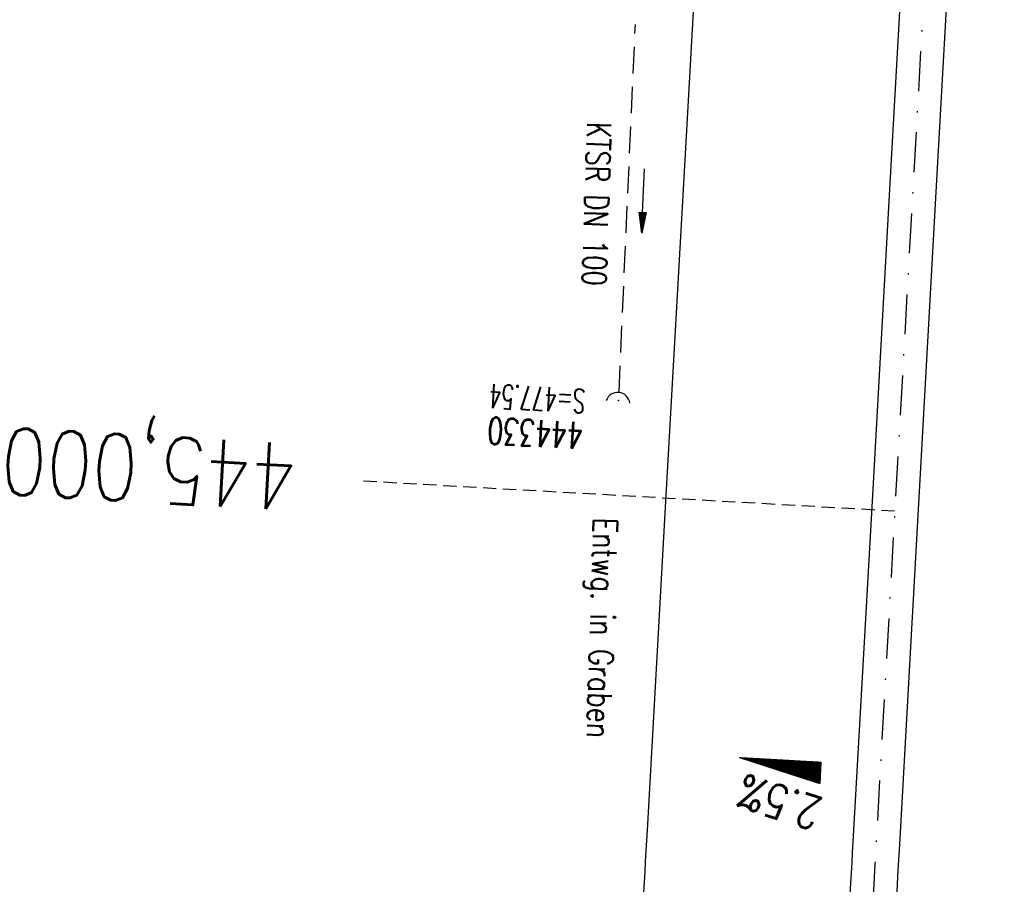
# Model space of a CAD drawing. Extents: x 459406 to 461721, y 413308 to 423218.
# Tile 96 of 256: x 460896 to 460970, y 416524 to 416589. Entities that reach past the tile are written whole.
import ezdxf
from ezdxf.enums import TextEntityAlignment as Align

# ---------------------------------------------------------------- set-up
doc = ezdxf.new("R2010")
doc.units = 0
doc.header["$LTSCALE"] = 2
doc.header["$MEASUREMENT"] = 0
for name, pattern in [('AUSGEZOGEN', [0]), ('GESTRICH-X2', [1.5, 1, -0.5]), ('GESTRICHELT', [0.75, 0.5, -0.25]), ('STRICHPT-X3', [3, 1.5, -0.75, 0, -0.75])]:
    doc.linetypes.add(name, pattern=pattern)
doc.layers.get('0').update_dxf_attribs({"linetype": 'AUSGEZOGEN'})
for name, color, linetype in [('ACHSE', 1, 'STRICHPT-X3'), ('FBR', 8, 'CONTINUOUS'), ('GEF', 7, 'AUSGEZOGEN'), ('HEKTOM', 1, 'GESTRICHELT'), ('KANAL', 7, 'GESTRICH-X2'), ('PFEIL', 7, 'CONTINUOUS'), ('SCHACHTNR', 6, 'CONTINUOUS'), ('SCHRIFT', 7, 'AUSGEZOGEN'), ('SCHSYMBOL', 7, 'AUSGEZOGEN'), ('TEXTO', 4, 'CONTINUOUS')]:
    doc.layers.add(name, color=color, linetype=linetype)
doc.styles.add('ROMANS', font='romans.shx', dxfattribs={"width": 0.8})

# ---------------------------------------------------------------- blocks, each defined once
blk = doc.blocks.new('42')
at = {"color": 0}
blk.add_arc((-0.025, -0.311), 0.91, 12.5363, 167.4637, dxfattribs=at)
blk.add_point((0, 0), dxfattribs=at)
blk = doc.blocks.new('PFEIL2')
at = {"color": 0}
for p, q in [((0.88, 0.002), (-2.401, -0.012)), ((0.881, -0.271), (0.879, 0.276)), ((0.879, 0.276), (2.429, 0.009)), ((0.911, 0.27), (0.879, 0.265)), ((0.965, 0.261), (0.879, 0.246)), ((1.019, 0.252), (0.879, 0.228)), ((1.073, 0.242), (0.879, 0.209)), ((1.127, 0.233), (0.879, 0.191)), ((1.181, 0.224), (0.879, 0.172)), ((1.235, 0.214), (0.879, 0.154)), ((1.289, 0.205), (0.879, 0.135)), ((1.343, 0.196), (0.879, 0.117)), ((1.397, 0.187), (0.879, 0.098)), ((1.451, 0.177), (0.879, 0.08)), ((1.505, 0.168), (0.879, 0.061)), ((1.559, 0.159), (0.88, 0.043)), ((1.613, 0.149), (0.88, 0.024)), ((1.668, 0.14), (0.88, 0.006)), ((1.722, 0.131), (0.88, -0.013)), ((1.776, 0.121), (0.88, -0.031)), ((1.83, 0.112), (0.88, -0.05)), ((1.884, 0.103), (0.88, -0.068)), ((1.938, 0.094), (0.88, -0.087)), ((1.992, 0.084), (0.88, -0.105)), ((2.046, 0.075), (0.88, -0.124)), ((2.1, 0.066), (0.88, -0.142)), ((2.154, 0.056), (0.88, -0.161)), ((2.208, 0.047), (0.88, -0.179)), ((2.262, 0.038), (0.881, -0.198)), ((2.316, 0.029), (0.881, -0.216)), ((2.37, 0.019), (0.881, -0.235)), ((2.424, 0.01), (0.881, -0.253)), ((2.429, 0.009), (0.881, -0.271))]:
    blk.add_line(p, q, dxfattribs=at)
blk = doc.blocks.new('*X8')
at = {"color": 0}
for p, q in [((725.827, 193.844), (727.436, 195.453)), ((725.827, 193.853), (727.427, 195.453)), ((725.827, 193.861), (727.418, 195.453)), ((725.827, 193.87), (727.409, 195.453)), ((725.827, 193.879), (727.401, 195.453)), ((725.827, 193.888), (727.392, 195.453)), ((725.827, 193.897), (727.383, 195.453)), ((725.827, 193.906), (727.374, 195.453)), ((725.827, 193.914), (727.365, 195.453)), ((725.827, 193.923), (727.356, 195.453)), ((725.827, 193.932), (727.347, 195.453)), ((725.827, 193.941), (727.339, 195.453)), ((725.827, 193.95), (727.33, 195.453)), ((725.827, 193.959), (727.321, 195.453)), ((725.827, 193.967), (727.312, 195.453)), ((725.827, 193.976), (727.303, 195.453)), ((725.827, 193.985), (727.294, 195.453)), ((725.827, 193.994), (727.286, 195.453)), ((725.827, 194.003), (727.277, 195.453)), ((725.827, 194.012), (727.268, 195.453)), ((725.827, 194.02), (727.259, 195.453)), ((725.827, 194.029), (727.25, 195.453)), ((725.827, 194.038), (727.241, 195.453)), ((725.827, 194.047), (727.233, 195.453)), ((725.827, 194.056), (727.224, 195.453)), ((725.827, 194.065), (727.215, 195.453)), ((725.827, 194.073), (727.206, 195.453)), ((725.827, 194.082), (727.197, 195.453)), ((725.827, 194.091), (727.188, 195.453)), ((725.827, 194.1), (727.18, 195.453)), ((725.827, 194.109), (727.171, 195.453)), ((725.827, 194.118), (727.162, 195.453)), ((725.827, 194.127), (727.153, 195.453)), ((725.827, 194.135), (727.144, 195.453)), ((725.827, 194.144), (727.135, 195.453)), ((725.827, 194.153), (727.127, 195.453)), ((725.827, 194.162), (727.118, 195.453)), ((725.827, 194.171), (727.109, 195.453)), ((725.827, 194.18), (727.1, 195.453)), ((725.827, 194.188), (727.091, 195.453)), ((725.827, 194.197), (727.082, 195.453)), ((725.827, 194.206), (727.073, 195.453)), ((725.827, 194.215), (727.065, 195.453)), ((725.827, 194.224), (727.056, 195.453)), ((725.827, 194.233), (727.047, 195.453)), ((725.827, 194.241), (727.038, 195.453)), ((725.827, 194.25), (727.029, 195.453)), ((725.827, 194.259), (727.02, 195.453)), ((725.827, 194.268), (727.012, 195.453)), ((725.827, 194.277), (727.003, 195.453)), ((725.827, 194.286), (726.994, 195.453)), ((725.827, 194.294), (726.985, 195.453)), ((725.827, 194.303), (726.976, 195.453)), ((725.827, 194.312), (726.967, 195.453)), ((725.827, 194.321), (726.959, 195.453)), ((725.827, 194.33), (726.95, 195.453)), ((725.827, 194.339), (726.941, 195.453)), ((725.827, 194.348), (726.932, 195.453)), ((725.827, 194.356), (726.923, 195.453)), ((725.827, 194.365), (726.914, 195.453)), ((725.827, 194.374), (726.906, 195.453)), ((725.827, 194.383), (726.897, 195.453)), ((725.827, 194.392), (726.888, 195.453)), ((725.827, 194.401), (726.879, 195.453)), ((725.827, 194.409), (726.87, 195.453)), ((725.827, 194.418), (726.861, 195.453)), ((725.827, 194.427), (726.853, 195.453)), ((725.827, 194.436), (726.844, 195.453)), ((725.827, 194.445), (726.835, 195.453)), ((725.827, 194.454), (726.826, 195.453)), ((725.827, 194.462), (726.817, 195.453)), ((725.827, 194.471), (726.808, 195.453)), ((725.827, 194.48), (726.799, 195.453)), ((725.827, 194.489), (726.791, 195.453)), ((725.827, 194.498), (726.782, 195.453)), ((725.827, 194.507), (726.773, 195.453)), ((725.827, 194.515), (726.764, 195.453)), ((725.827, 194.524), (726.755, 195.453)), ((725.827, 194.533), (726.746, 195.453)), ((725.827, 194.542), (726.738, 195.453)), ((725.827, 194.551), (726.729, 195.453)), ((725.827, 194.56), (726.72, 195.453)), ((725.827, 194.568), (726.711, 195.453)), ((725.827, 194.577), (726.702, 195.453)), ((725.827, 194.586), (726.693, 195.453)), ((725.827, 194.595), (726.685, 195.453)), ((725.827, 194.604), (726.676, 195.453)), ((725.827, 194.613), (726.667, 195.453)), ((725.827, 194.622), (726.658, 195.453)), ((725.827, 194.63), (726.649, 195.453)), ((725.827, 194.639), (726.64, 195.453)), ((725.827, 194.648), (726.632, 195.453)), ((725.827, 194.657), (726.623, 195.453)), ((725.827, 194.666), (726.614, 195.453)), ((725.827, 194.675), (726.605, 195.453)), ((725.827, 194.683), (726.596, 195.453)), ((725.827, 194.692), (726.587, 195.453)), ((725.827, 194.701), (726.579, 195.453)), ((725.827, 194.71), (726.57, 195.453)), ((725.827, 194.719), (726.561, 195.453)), ((725.827, 194.728), (726.552, 195.453)), ((725.827, 194.736), (726.543, 195.453)), ((725.827, 194.745), (726.534, 195.453)), ((725.827, 194.754), (726.525, 195.453)), ((725.827, 194.763), (726.517, 195.453)), ((725.827, 194.772), (726.508, 195.453)), ((725.827, 194.781), (726.499, 195.453)), ((725.827, 194.789), (726.49, 195.453)), ((725.827, 194.798), (726.481, 195.453)), ((725.827, 194.807), (726.472, 195.453)), ((725.827, 194.816), (726.464, 195.453)), ((725.827, 194.825), (726.455, 195.453)), ((725.827, 194.834), (726.446, 195.453)), ((725.827, 194.842), (726.437, 195.453)), ((725.827, 194.851), (726.428, 195.453)), ((725.827, 194.86), (726.419, 195.453)), ((725.827, 194.869), (726.411, 195.453)), ((725.827, 194.878), (726.402, 195.453)), ((725.827, 194.887), (726.393, 195.453)), ((725.827, 194.896), (726.384, 195.453)), ((725.827, 194.904), (726.375, 195.453)), ((725.827, 194.913), (726.366, 195.453)), ((725.827, 194.922), (726.358, 195.453)), ((725.827, 194.931), (726.349, 195.453)), ((725.827, 194.94), (726.34, 195.453)), ((725.827, 194.949), (726.331, 195.453)), ((725.827, 194.957), (726.322, 195.453)), ((725.827, 194.966), (726.313, 195.453)), ((725.827, 194.975), (726.305, 195.453)), ((725.827, 194.984), (726.296, 195.453)), ((725.827, 194.993), (726.287, 195.453)), ((725.827, 195.002), (726.278, 195.453)), ((725.827, 195.01), (726.269, 195.453)), ((725.827, 195.019), (726.26, 195.453)), ((725.827, 195.028), (726.251, 195.453)), ((725.827, 195.037), (726.243, 195.453)), ((725.827, 195.046), (726.234, 195.453)), ((725.827, 195.055), (726.225, 195.453)), ((725.827, 195.063), (726.216, 195.453)), ((725.827, 195.072), (726.207, 195.453)), ((725.827, 195.081), (726.198, 195.453)), ((725.827, 195.09), (726.19, 195.453)), ((725.827, 195.099), (726.181, 195.453)), ((725.827, 195.108), (726.172, 195.453)), ((725.827, 195.116), (726.163, 195.453)), ((725.827, 195.125), (726.154, 195.453)), ((725.827, 195.134), (726.145, 195.453)), ((725.827, 195.143), (726.137, 195.453)), ((725.827, 195.152), (726.128, 195.453)), ((725.827, 195.161), (726.119, 195.453)), ((725.827, 195.17), (726.11, 195.453)), ((725.827, 195.178), (726.101, 195.453)), ((725.827, 195.187), (726.092, 195.453)), ((725.827, 195.196), (726.084, 195.453)), ((725.827, 195.205), (726.075, 195.453)), ((725.827, 195.214), (726.066, 195.453)), ((725.827, 195.223), (726.057, 195.453)), ((725.827, 195.231), (726.048, 195.453)), ((725.827, 195.24), (726.039, 195.453)), ((725.827, 195.249), (726.031, 195.453)), ((725.827, 195.258), (726.022, 195.453)), ((725.827, 195.267), (726.013, 195.453)), ((725.827, 195.276), (726.004, 195.453)), ((725.827, 195.284), (725.995, 195.453)), ((725.827, 195.293), (725.986, 195.453)), ((725.827, 195.302), (725.977, 195.453)), ((725.827, 195.311), (725.969, 195.453)), ((725.827, 195.32), (725.96, 195.453)), ((725.827, 195.329), (725.951, 195.453)), ((725.827, 195.337), (725.942, 195.453)), ((725.827, 195.346), (725.933, 195.453)), ((725.827, 195.355), (725.924, 195.453)), ((725.827, 195.364), (725.916, 195.453)), ((725.827, 195.373), (725.907, 195.453)), ((725.827, 195.382), (725.898, 195.453)), ((725.827, 195.39), (725.889, 195.453)), ((725.827, 195.399), (725.88, 195.453)), ((725.827, 195.408), (725.871, 195.453)), ((725.827, 195.417), (725.863, 195.453)), ((725.827, 195.426), (725.854, 195.453)), ((725.827, 195.435), (725.845, 195.453)), ((725.827, 195.444), (725.836, 195.453)), ((725.827, 193.826), (727.433, 195.433)), ((725.827, 193.817), (727.43, 195.421)), ((725.827, 193.808), (727.427, 195.409)), ((725.827, 193.799), (727.424, 195.397)), ((725.827, 193.791), (727.421, 195.385)), ((725.827, 193.782), (727.418, 195.373)), ((725.827, 193.773), (727.414, 195.361)), ((725.827, 193.764), (727.411, 195.349)), ((725.827, 193.755), (727.408, 195.337)), ((725.827, 193.746), (727.405, 195.325)), ((725.827, 193.738), (727.402, 195.313)), ((725.827, 193.729), (727.399, 195.301)), ((725.827, 193.72), (727.395, 195.289)), ((725.827, 193.711), (727.392, 195.277)), ((725.827, 193.702), (727.389, 195.265)), ((725.827, 193.693), (727.386, 195.253)), ((725.827, 193.685), (727.383, 195.241)), ((725.827, 193.676), (727.38, 195.229)), ((725.827, 193.667), (727.377, 195.217)), ((725.827, 193.658), (727.373, 195.205)), ((725.827, 193.649), (727.37, 195.193)), ((725.827, 193.64), (727.367, 195.181)), ((725.827, 193.632), (727.364, 195.169)), ((725.827, 193.623), (727.361, 195.157)), ((725.827, 193.614), (727.358, 195.145)), ((725.827, 193.605), (727.354, 195.133)), ((725.827, 193.596), (727.351, 195.121)), ((725.827, 193.587), (727.348, 195.109)), ((725.827, 193.579), (727.345, 195.097)), ((725.827, 193.57), (727.342, 195.085)), ((725.827, 193.561), (727.339, 195.073)), ((725.827, 193.552), (727.336, 195.061)), ((725.827, 193.543), (727.332, 195.049)), ((725.827, 193.534), (727.329, 195.037)), ((725.827, 193.525), (727.326, 195.025)), ((725.827, 193.517), (727.323, 195.013)), ((725.827, 193.508), (727.32, 195.001)), ((725.827, 193.499), (727.317, 194.989)), ((725.827, 193.49), (727.313, 194.977)), ((725.827, 193.481), (727.31, 194.965)), ((725.827, 193.472), (727.307, 194.953)), ((725.827, 193.464), (727.304, 194.941)), ((725.827, 193.455), (727.301, 194.929)), ((725.827, 193.446), (727.298, 194.917)), ((725.827, 193.437), (727.295, 194.905)), ((725.827, 193.428), (727.291, 194.893)), ((725.827, 193.419), (727.288, 194.881)), ((725.827, 193.411), (727.285, 194.869)), ((725.827, 193.402), (727.282, 194.857)), ((725.827, 193.393), (727.279, 194.845)), ((725.827, 193.384), (727.276, 194.833)), ((725.827, 193.375), (727.272, 194.821)), ((725.827, 193.366), (727.269, 194.809)), ((725.827, 193.358), (727.266, 194.797)), ((725.827, 193.349), (727.263, 194.785)), ((725.827, 193.34), (727.26, 194.773)), ((725.827, 193.331), (727.257, 194.761)), ((725.827, 193.322), (727.254, 194.749)), ((725.827, 193.313), (727.25, 194.737)), ((725.827, 193.305), (727.247, 194.725)), ((725.827, 193.296), (727.244, 194.713)), ((725.827, 193.287), (727.241, 194.701)), ((725.827, 193.278), (727.238, 194.689)), ((725.827, 193.269), (727.235, 194.677)), ((725.827, 193.26), (727.231, 194.665)), ((725.827, 193.251), (727.228, 194.653)), ((725.827, 193.243), (727.225, 194.641)), ((725.827, 193.234), (727.222, 194.629)), ((725.827, 193.225), (727.219, 194.617)), ((725.827, 193.216), (727.216, 194.605)), ((725.827, 193.207), (727.213, 194.593)), ((725.827, 193.198), (727.209, 194.581)), ((725.827, 193.19), (727.206, 194.569)), ((725.827, 193.181), (727.203, 194.557)), ((725.827, 193.172), (727.2, 194.545)), ((725.827, 193.163), (727.197, 194.533)), ((725.827, 193.154), (727.194, 194.521)), ((725.827, 193.145), (727.19, 194.509)), ((725.827, 193.137), (727.187, 194.497)), ((725.827, 193.128), (727.184, 194.485)), ((725.827, 193.119), (727.181, 194.473)), ((725.827, 193.11), (727.178, 194.461)), ((725.827, 193.101), (727.175, 194.449)), ((725.827, 193.092), (727.172, 194.437)), ((725.827, 193.084), (727.168, 194.425)), ((725.827, 193.075), (727.165, 194.413)), ((725.827, 193.066), (727.162, 194.401)), ((725.827, 193.057), (727.159, 194.389)), ((725.827, 193.048), (727.156, 194.377)), ((725.827, 193.039), (727.153, 194.365)), ((725.827, 193.031), (727.149, 194.353)), ((725.827, 193.022), (727.146, 194.341)), ((725.827, 193.013), (727.143, 194.329)), ((725.827, 193.004), (727.14, 194.317)), ((725.827, 192.995), (727.137, 194.305)), ((725.827, 192.986), (727.134, 194.293)), ((725.827, 192.977), (727.131, 194.281)), ((725.827, 192.969), (727.127, 194.269)), ((725.827, 192.96), (727.124, 194.257)), ((725.827, 192.951), (727.121, 194.245)), ((725.827, 192.942), (727.118, 194.233)), ((725.827, 192.933), (727.115, 194.221)), ((725.827, 192.924), (727.112, 194.209)), ((725.827, 192.916), (727.108, 194.197)), ((725.827, 192.907), (727.105, 194.185)), ((725.827, 192.898), (727.102, 194.173)), ((725.827, 192.889), (727.099, 194.161)), ((725.827, 192.88), (727.096, 194.15)), ((725.827, 192.871), (727.093, 194.138)), ((725.827, 192.863), (727.09, 194.126)), ((725.827, 192.854), (727.086, 194.114)), ((725.827, 192.845), (727.083, 194.102)), ((725.827, 192.836), (727.08, 194.09)), ((725.827, 192.827), (727.077, 194.078)), ((725.827, 192.818), (727.074, 194.066)), ((725.827, 192.81), (727.071, 194.054)), ((725.827, 192.801), (727.068, 194.042)), ((725.827, 192.792), (727.064, 194.03)), ((725.827, 192.783), (727.061, 194.018)), ((725.827, 192.774), (727.058, 194.006)), ((725.827, 192.765), (727.055, 193.994)), ((725.827, 192.757), (727.052, 193.982)), ((725.827, 192.748), (727.049, 193.97)), ((725.827, 192.739), (727.045, 193.958)), ((725.827, 192.73), (727.042, 193.946)), ((725.827, 192.721), (727.039, 193.934)), ((725.827, 192.712), (727.036, 193.922)), ((725.827, 192.703), (727.033, 193.91)), ((725.827, 192.695), (727.03, 193.898)), ((725.827, 192.686), (727.027, 193.886)), ((725.827, 192.677), (727.023, 193.874)), ((725.827, 192.668), (727.02, 193.862)), ((725.827, 192.659), (727.017, 193.85)), ((725.827, 192.65), (727.014, 193.838)), ((725.827, 192.642), (727.011, 193.826)), ((725.827, 192.633), (727.008, 193.814)), ((725.827, 192.624), (727.004, 193.802)), ((725.827, 192.615), (727.001, 193.79)), ((725.827, 192.606), (726.998, 193.778)), ((725.827, 192.597), (726.995, 193.766)), ((725.827, 192.589), (726.992, 193.754)), ((725.827, 192.58), (726.989, 193.742)), ((725.827, 192.571), (726.986, 193.73)), ((725.827, 192.562), (726.982, 193.718)), ((725.827, 192.553), (726.979, 193.706)), ((725.827, 192.544), (726.976, 193.694)), ((725.827, 192.536), (726.973, 193.682)), ((725.827, 192.527), (726.97, 193.67)), ((725.827, 192.518), (726.967, 193.658)), ((725.827, 192.509), (726.963, 193.646)), ((725.827, 192.5), (726.96, 193.634)), ((725.827, 192.491), (726.957, 193.622)), ((725.827, 192.483), (726.954, 193.61)), ((725.827, 192.474), (726.951, 193.598)), ((725.827, 192.465), (726.948, 193.586)), ((725.827, 192.456), (726.945, 193.574)), ((725.827, 192.447), (726.941, 193.562)), ((725.827, 192.438), (726.938, 193.55)), ((725.827, 192.429), (726.935, 193.538)), ((725.827, 192.421), (726.932, 193.526)), ((725.827, 192.412), (726.929, 193.514)), ((725.827, 192.403), (726.926, 193.502)), ((725.827, 192.394), (726.922, 193.49)), ((725.827, 192.385), (726.919, 193.478)), ((725.827, 192.376), (726.916, 193.466)), ((725.827, 192.368), (726.913, 193.454)), ((725.827, 192.359), (726.91, 193.442)), ((725.827, 192.35), (726.907, 193.43)), ((725.827, 192.341), (726.904, 193.418)), ((725.827, 192.332), (726.9, 193.406)), ((725.827, 192.323), (726.897, 193.394)), ((725.827, 192.315), (726.894, 193.382)), ((725.827, 192.306), (726.891, 193.37)), ((725.827, 192.297), (726.888, 193.358)), ((725.827, 192.288), (726.885, 193.346)), ((725.827, 192.279), (726.881, 193.334)), ((725.827, 192.27), (726.878, 193.322)), ((725.827, 192.262), (726.875, 193.31)), ((725.827, 192.253), (726.872, 193.298)), ((725.827, 192.244), (726.869, 193.286)), ((725.827, 192.235), (726.866, 193.274)), ((725.827, 192.226), (726.863, 193.262)), ((725.827, 192.217), (726.859, 193.25)), ((725.827, 192.209), (726.856, 193.238)), ((725.827, 192.2), (726.853, 193.226)), ((725.827, 192.191), (726.85, 193.214)), ((725.827, 192.182), (726.847, 193.202)), ((725.827, 192.173), (726.844, 193.19)), ((725.827, 192.164), (726.84, 193.178)), ((725.827, 192.155), (726.837, 193.166)), ((725.827, 192.147), (726.834, 193.154)), ((725.827, 192.138), (726.831, 193.142)), ((725.827, 192.129), (726.828, 193.13)), ((725.827, 192.12), (726.825, 193.118)), ((725.827, 192.111), (726.822, 193.106)), ((725.827, 192.102), (726.818, 193.094)), ((725.827, 192.094), (726.815, 193.082)), ((725.827, 192.085), (726.812, 193.07)), ((725.827, 192.076), (726.809, 193.058)), ((725.827, 192.067), (726.806, 193.046)), ((725.827, 192.058), (726.803, 193.034)), ((725.827, 192.049), (726.799, 193.022)), ((725.827, 192.041), (726.796, 193.01)), ((725.827, 192.032), (726.793, 192.998)), ((725.827, 192.023), (726.79, 192.986)), ((725.827, 192.014), (726.787, 192.974)), ((725.827, 192.005), (726.784, 192.962)), ((725.827, 191.996), (726.781, 192.95)), ((725.827, 191.988), (726.777, 192.938)), ((725.827, 191.979), (726.774, 192.926)), ((725.827, 191.97), (726.771, 192.914)), ((725.827, 191.961), (726.768, 192.902)), ((725.827, 191.952), (726.765, 192.89)), ((725.827, 191.943), (726.762, 192.878)), ((725.827, 191.935), (726.758, 192.866)), ((725.827, 191.926), (726.755, 192.854)), ((725.827, 191.917), (726.752, 192.842)), ((725.827, 191.908), (726.749, 192.83)), ((725.827, 191.899), (726.746, 192.818)), ((725.827, 191.89), (726.743, 192.806)), ((725.827, 191.881), (726.74, 192.794)), ((725.827, 191.873), (726.736, 192.782)), ((725.827, 191.864), (726.733, 192.77)), ((725.827, 191.855), (726.73, 192.758)), ((725.827, 191.846), (726.727, 192.746)), ((725.827, 191.837), (726.724, 192.734)), ((725.827, 191.828), (726.721, 192.722)), ((725.827, 191.82), (726.717, 192.71)), ((725.827, 191.811), (726.714, 192.698)), ((725.827, 191.802), (726.711, 192.686)), ((725.827, 191.793), (726.708, 192.674)), ((725.827, 191.784), (726.705, 192.662)), ((725.827, 191.775), (726.702, 192.65)), ((725.827, 191.767), (726.699, 192.639)), ((725.827, 191.758), (726.695, 192.627)), ((725.827, 191.749), (726.692, 192.615)), ((725.827, 191.74), (726.689, 192.603)), ((725.827, 191.731), (726.686, 192.591)), ((725.827, 191.722), (726.683, 192.579)), ((725.827, 191.714), (726.68, 192.567)), ((725.827, 191.705), (726.677, 192.555)), ((725.827, 191.696), (726.673, 192.543)), ((725.827, 191.687), (726.67, 192.531)), ((725.827, 191.678), (726.667, 192.519)), ((725.827, 191.669), (726.664, 192.507)), ((725.827, 191.66), (726.661, 192.495)), ((725.827, 191.652), (726.658, 192.483)), ((725.827, 191.643), (726.654, 192.471)), ((725.827, 191.634), (726.651, 192.459)), ((725.827, 191.625), (726.648, 192.447)), ((725.827, 191.616), (726.645, 192.435)), ((725.827, 191.607), (726.642, 192.423)), ((725.827, 191.599), (726.639, 192.411)), ((725.827, 191.59), (726.636, 192.399)), ((725.827, 191.581), (726.632, 192.387)), ((725.827, 191.572), (726.629, 192.375)), ((725.827, 191.563), (726.626, 192.363)), ((725.827, 191.554), (726.623, 192.351)), ((725.827, 191.546), (726.62, 192.339)), ((725.827, 191.537), (726.617, 192.327)), ((725.827, 191.528), (726.613, 192.315)), ((725.827, 191.519), (726.61, 192.303)), ((725.827, 191.51), (726.607, 192.291)), ((725.827, 191.501), (726.604, 192.279)), ((725.827, 191.493), (726.601, 192.267)), ((725.827, 191.484), (726.598, 192.255)), ((725.827, 191.475), (726.595, 192.243)), ((725.827, 191.466), (726.591, 192.231)), ((725.827, 191.457), (726.588, 192.219)), ((725.827, 191.448), (726.585, 192.207)), ((725.827, 191.44), (726.582, 192.195)), ((725.827, 191.431), (726.579, 192.183)), ((725.827, 191.422), (726.576, 192.171)), ((725.827, 191.413), (726.572, 192.159)), ((725.827, 191.404), (726.569, 192.147)), ((725.827, 191.395), (726.566, 192.135)), ((725.827, 191.386), (726.563, 192.123)), ((725.827, 191.378), (726.56, 192.111)), ((725.827, 191.369), (726.557, 192.099)), ((725.827, 191.36), (726.554, 192.087)), ((725.827, 191.351), (726.55, 192.075)), ((725.827, 191.342), (726.547, 192.063)), ((725.827, 191.333), (726.544, 192.051)), ((725.827, 191.325), (726.541, 192.039)), ((725.827, 191.316), (726.538, 192.027)), ((725.827, 191.307), (726.535, 192.015)), ((725.827, 191.298), (726.531, 192.003)), ((725.827, 191.289), (726.528, 191.991)), ((725.827, 191.28), (726.525, 191.979)), ((725.827, 191.272), (726.522, 191.967)), ((725.827, 191.263), (726.519, 191.955)), ((725.827, 191.254), (726.516, 191.943)), ((725.827, 191.245), (726.513, 191.931)), ((725.827, 191.236), (726.509, 191.919)), ((725.827, 191.227), (726.506, 191.907)), ((725.827, 191.219), (726.503, 191.895)), ((725.827, 191.21), (726.5, 191.883)), ((725.827, 191.201), (726.497, 191.871)), ((725.827, 191.192), (726.494, 191.859)), ((725.827, 191.183), (726.49, 191.847)), ((725.827, 191.174), (726.487, 191.835)), ((725.827, 191.166), (726.484, 191.823)), ((725.827, 191.157), (726.481, 191.811)), ((725.827, 191.148), (726.478, 191.799)), ((725.827, 191.139), (726.475, 191.787)), ((725.827, 191.13), (726.472, 191.775)), ((725.827, 191.121), (726.468, 191.763)), ((725.827, 191.112), (726.465, 191.751)), ((725.827, 191.104), (726.462, 191.739)), ((725.827, 191.095), (726.459, 191.727)), ((725.827, 191.086), (726.456, 191.715)), ((725.827, 191.077), (726.453, 191.703)), ((725.827, 191.068), (726.449, 191.691)), ((725.827, 191.059), (726.446, 191.679)), ((725.827, 191.051), (726.443, 191.667)), ((725.827, 191.042), (726.44, 191.655)), ((725.827, 191.033), (726.437, 191.643)), ((725.827, 191.024), (726.434, 191.631)), ((725.827, 191.015), (726.431, 191.619)), ((725.827, 191.006), (726.427, 191.607)), ((725.827, 190.998), (726.424, 191.595)), ((725.827, 190.989), (726.421, 191.583)), ((725.827, 190.98), (726.418, 191.571)), ((725.827, 190.971), (726.415, 191.559)), ((725.827, 190.962), (726.412, 191.547)), ((725.827, 190.953), (726.408, 191.535)), ((725.827, 190.945), (726.405, 191.523)), ((725.827, 190.936), (726.402, 191.511)), ((725.827, 190.927), (726.399, 191.499)), ((725.827, 190.918), (726.396, 191.487)), ((725.827, 190.909), (726.393, 191.475)), ((725.827, 190.9), (726.39, 191.463)), ((725.827, 190.892), (726.386, 191.451)), ((725.827, 190.883), (726.383, 191.439)), ((725.827, 190.874), (726.38, 191.427)), ((725.827, 190.865), (726.377, 191.415)), ((725.827, 190.856), (726.374, 191.403)), ((725.827, 190.847), (726.371, 191.391)), ((725.827, 190.838), (726.367, 191.379)), ((725.827, 190.83), (726.364, 191.367)), ((725.827, 190.821), (726.361, 191.355)), ((725.827, 190.812), (726.358, 191.343)), ((725.827, 190.803), (726.355, 191.331)), ((725.827, 190.794), (726.352, 191.319)), ((725.827, 190.785), (726.349, 191.307)), ((725.827, 190.777), (726.345, 191.295)), ((725.827, 190.768), (726.342, 191.283)), ((725.827, 190.759), (726.339, 191.271)), ((725.827, 190.75), (726.336, 191.259)), ((725.827, 190.741), (726.333, 191.247)), ((725.827, 190.732), (726.33, 191.235)), ((725.827, 190.724), (726.326, 191.223)), ((725.827, 190.715), (726.323, 191.211)), ((725.827, 190.706), (726.32, 191.199)), ((725.827, 190.697), (726.317, 191.187)), ((725.827, 190.688), (726.314, 191.175)), ((725.827, 190.679), (726.311, 191.163)), ((725.827, 190.671), (726.308, 191.151)), ((725.827, 190.662), (726.304, 191.139)), ((725.827, 190.653), (726.301, 191.128)), ((725.827, 190.644), (726.298, 191.116)), ((725.827, 190.635), (726.295, 191.104)), ((725.827, 190.626), (726.292, 191.092)), ((725.827, 190.618), (726.289, 191.08)), ((725.827, 190.609), (726.286, 191.068)), ((725.827, 190.6), (726.282, 191.056)), ((725.827, 190.591), (726.279, 191.044)), ((725.827, 190.582), (726.276, 191.032)), ((725.827, 190.573), (726.273, 191.02)), ((725.827, 190.564), (726.27, 191.008)), ((725.827, 190.556), (726.267, 190.996)), ((725.827, 190.547), (726.263, 190.984)), ((725.827, 190.538), (726.26, 190.972)), ((725.827, 190.529), (726.257, 190.96)), ((725.827, 190.52), (726.254, 190.948)), ((725.827, 190.511), (726.251, 190.936)), ((725.827, 190.503), (726.248, 190.924)), ((725.827, 190.494), (726.245, 190.912)), ((725.827, 190.485), (726.241, 190.9)), ((725.827, 190.476), (726.238, 190.888)), ((725.827, 190.467), (726.235, 190.876)), ((725.827, 190.458), (726.232, 190.864)), ((725.827, 190.45), (726.229, 190.852)), ((725.827, 190.441), (726.226, 190.84)), ((725.827, 190.432), (726.222, 190.828)), ((725.827, 190.423), (726.219, 190.816)), ((725.827, 190.414), (726.216, 190.804)), ((725.827, 190.405), (726.213, 190.792)), ((725.827, 190.397), (726.21, 190.78)), ((725.827, 190.388), (726.207, 190.768)), ((725.827, 190.379), (726.204, 190.756)), ((725.827, 190.37), (726.2, 190.744)), ((725.827, 190.361), (726.197, 190.732)), ((725.827, 190.352), (726.194, 190.72)), ((725.827, 190.344), (726.191, 190.708)), ((725.827, 190.335), (726.188, 190.696)), ((725.827, 190.326), (726.185, 190.684)), ((725.827, 190.317), (726.181, 190.672)), ((725.827, 190.308), (726.178, 190.66)), ((725.827, 190.299), (726.175, 190.648)), ((725.827, 190.29), (726.172, 190.636)), ((725.827, 190.282), (726.169, 190.624)), ((725.827, 190.273), (726.166, 190.612)), ((725.827, 190.264), (726.163, 190.6)), ((725.827, 190.255), (726.159, 190.588)), ((725.827, 190.246), (726.156, 190.576)), ((725.827, 190.237), (726.153, 190.564)), ((725.827, 190.229), (726.15, 190.552)), ((725.827, 190.22), (726.147, 190.54)), ((725.827, 190.211), (726.144, 190.528)), ((725.827, 190.202), (726.14, 190.516)), ((725.827, 190.193), (726.137, 190.504)), ((725.827, 190.184), (726.134, 190.492)), ((725.827, 190.176), (726.131, 190.48)), ((725.827, 190.167), (726.128, 190.468)), ((725.827, 190.158), (726.125, 190.456)), ((725.827, 190.149), (726.122, 190.444)), ((725.827, 190.14), (726.118, 190.432)), ((725.827, 190.131), (726.115, 190.42)), ((725.827, 190.123), (726.112, 190.408)), ((725.827, 190.114), (726.109, 190.396)), ((725.827, 190.105), (726.106, 190.384)), ((725.827, 190.096), (726.103, 190.372)), ((725.827, 190.087), (726.099, 190.36)), ((725.827, 190.078), (726.096, 190.348)), ((725.827, 190.07), (726.093, 190.336)), ((725.827, 190.061), (726.09, 190.324)), ((725.827, 190.052), (726.087, 190.312)), ((725.827, 190.043), (726.084, 190.3)), ((725.827, 190.034), (726.081, 190.288)), ((725.827, 190.025), (726.077, 190.276)), ((725.827, 190.016), (726.074, 190.264)), ((725.827, 190.008), (726.071, 190.252)), ((725.827, 189.999), (726.068, 190.24)), ((725.827, 189.99), (726.065, 190.228)), ((725.827, 189.981), (726.062, 190.216)), ((725.827, 189.972), (726.058, 190.204)), ((725.827, 189.963), (726.055, 190.192)), ((725.827, 189.955), (726.052, 190.18)), ((725.827, 189.946), (726.049, 190.168)), ((725.827, 189.937), (726.046, 190.156)), ((725.827, 189.928), (726.043, 190.144)), ((725.827, 189.919), (726.04, 190.132)), ((725.827, 189.91), (726.036, 190.12)), ((725.827, 189.902), (726.033, 190.108)), ((725.827, 189.893), (726.03, 190.096)), ((725.827, 189.884), (726.027, 190.084)), ((725.827, 189.875), (726.024, 190.072)), ((725.827, 189.866), (726.021, 190.06)), ((725.827, 189.857), (726.017, 190.048)), ((725.827, 189.849), (726.014, 190.036)), ((725.827, 189.84), (726.011, 190.024)), ((725.827, 189.831), (726.008, 190.012)), ((725.827, 189.822), (726.005, 190)), ((725.827, 189.813), (726.002, 189.988)), ((725.827, 189.804), (725.999, 189.976)), ((725.827, 189.796), (725.995, 189.964)), ((725.827, 189.787), (725.992, 189.952)), ((725.827, 189.778), (725.989, 189.94)), ((725.827, 189.769), (725.986, 189.928)), ((725.827, 189.76), (725.983, 189.916)), ((725.827, 189.751), (725.98, 189.904)), ((725.827, 189.742), (725.976, 189.892)), ((725.827, 189.734), (725.973, 189.88)), ((725.827, 189.725), (725.97, 189.868)), ((725.827, 189.716), (725.967, 189.856)), ((725.827, 189.707), (725.964, 189.844)), ((725.827, 189.698), (725.961, 189.832)), ((725.827, 189.689), (725.958, 189.82)), ((725.827, 189.681), (725.954, 189.808)), ((725.827, 189.672), (725.951, 189.796)), ((725.827, 189.663), (725.948, 189.784)), ((725.827, 189.654), (725.945, 189.772)), ((725.827, 189.645), (725.942, 189.76)), ((725.827, 189.636), (725.939, 189.748)), ((725.827, 189.628), (725.935, 189.736)), ((725.827, 189.619), (725.932, 189.724)), ((725.827, 189.61), (725.929, 189.712)), ((725.827, 189.601), (725.926, 189.7)), ((725.827, 189.592), (725.923, 189.688)), ((725.827, 189.583), (725.92, 189.676)), ((725.827, 189.575), (725.917, 189.664)), ((725.827, 189.566), (725.913, 189.652)), ((725.827, 189.557), (725.91, 189.64)), ((725.827, 189.548), (725.907, 189.628)), ((725.827, 189.539), (725.904, 189.616)), ((725.827, 189.53), (725.901, 189.605)), ((725.827, 189.521), (725.898, 189.593)), ((725.827, 189.513), (725.895, 189.581)), ((725.827, 189.504), (725.891, 189.569)), ((725.827, 189.495), (725.888, 189.557)), ((725.827, 189.486), (725.885, 189.545)), ((725.827, 189.477), (725.882, 189.533)), ((725.827, 189.468), (725.879, 189.521)), ((725.827, 189.46), (725.876, 189.509)), ((725.827, 189.451), (725.872, 189.497)), ((725.827, 189.442), (725.869, 189.485)), ((725.827, 189.433), (725.866, 189.473)), ((725.827, 189.424), (725.863, 189.461)), ((725.827, 189.415), (725.86, 189.449)), ((725.827, 189.407), (725.857, 189.437)), ((725.827, 189.398), (725.854, 189.425)), ((725.827, 189.389), (725.85, 189.413)), ((725.827, 189.38), (725.847, 189.401)), ((725.827, 189.371), (725.844, 189.389)), ((725.827, 189.362), (725.841, 189.377)), ((725.827, 189.354), (725.838, 189.365)), ((725.827, 189.345), (725.835, 189.353)), ((725.827, 189.336), (725.831, 189.341))]:
    blk.add_line(p, q, dxfattribs=at)
blk = doc.blocks.new('GEF')
at = {"color": 0}
for p, q in [((0.01, 0.018), (0.01, 6.148)), ((1.622, 6.148), (0.01, 0.018)), ((0.01, 6.148), (1.622, 6.148))]:
    blk.add_line(p, q, dxfattribs=at)
blk.add_blockref('*X8', (-725.817, -189.305), dxfattribs=at)

msp = doc.modelspace()

# ---------------------------------------------------------------- linework, layer by layer
at = {"layer": 'ACHSE', "flags": 128}
msp.add_lwpolyline([(460985.548, 416976.25), (460982.742, 416926.329), (460979.936, 416876.407), (460977.13, 416826.486), (460974.324, 416776.565), (460971.518, 416726.644), (460968.712, 416676.723), (460965.906, 416626.802), (460963.1, 416576.88, 0), (460961.733, 416552.566, 0), (460960.294, 416526.959, -0.000009), (460958.89, 416501.998, 0.00001), (460957.487, 416477.038, 0.000001), (460956.785, 416464.557, -0.000001), (460956.084, 416452.077), (460954.681, 416427.117), (460953.278, 416402.156), (460951.875, 416377.196, 0.000027), (460951.185, 416364.909, -0.000114), (460950.495, 416352.621, -0.000169), (460950.493, 416352.583, 0.000019), (460950.473, 416352.235, 0.002347), (460949.964, 416342.501, 0.0015), (460949.285, 416327.263, 0.002663), (460948.888, 416316.296, 0.002084), (460948.513, 416302.275, 0.002087), (460948.283, 416289.783, 0.002085), (460948.158, 416277.278, 0.002085), (460948.137, 416264.779, 0.002085), (460948.22, 416252.279, 0.002086), (460948.407, 416239.774, 0.002088), (460948.699, 416227.283, 0.002084), (460949.095, 416214.794, 0.002083), (460949.595, 416202.3, 0.002081), (460950.199, 416189.812, 0.002082), (460950.907, 416177.335, 0.002086), (460951.719, 416164.862, 0.002086), (460952.635, 416152.395, 0.002087), (460953.654, 416139.944, 0.002084), (460954.779, 416127.487, 0.002085), (460956.008, 416115.039, 0.002088), (460957.338, 416102.619, 0.002086), (460958.772, 416090.211, 0.002083), (460960.312, 416077.796, 0.002082), (460961.956, 416065.389, 0.002087), (460963.699, 416053.027, 0.002086), (460965.546, 416040.675, 0.002083), (460967.499, 416028.318, 0.00208), (460969.554, 416015.985, 0.002081), (460971.71, 416003.675, 0.002087), (460973.97, 415991.377, 0.002089), (460976.331, 415979.107, 0.002087), (460978.792, 415966.867, 0.002082), (460981.362, 415954.618, 0.002082), (460984.148, 415941.865, 0.002276), (460986.8, 415930.217, 0.001902), (460990.244, 415915.651, 0.002837), (460992.645, 415905.91, 0.000643), (460995.488, 415894.713, 0.001405), (460996.809, 415889.596, 0), (460998.528, 415883.015, 0.000001), (460998.872, 415881.699), (461005.191, 415857.511, 0.000017), (461008.351, 415845.417, -0.000015), (461011.511, 415833.323, -0.000002), (461014.671, 415821.229, -0.000002), (461017.83, 415809.135, -0.000001), (461020.99, 415797.041, 0.000005), (461024.149, 415784.946), (461030.468, 415760.758), (461036.787, 415736.57, 0.000028), (461038.983, 415728.166, -0.000015), (461041.179, 415719.762, -0.00065), (461041.486, 415718.58, -0.000124), (461043.088, 415712.377, -0.002577), (461045.469, 415702.947, -0.001641), (461049.083, 415688.106, -0.002531), (461051.665, 415677.106, -0.002087), (461054.672, 415663.739, -0.002079), (461057.313, 415651.527, -0.002077), (461059.854, 415639.283, -0.002078), (461062.295, 415627.009, -0.002083), (461064.629, 415614.743, -0.002085), (461066.86, 415602.46, -0.00208), (461068.994, 415590.128, -0.00208), (461071.024, 415577.786, -0.002082), (461072.949, 415565.443, -0.002086), (461074.772, 415553.076, -0.002086), (461076.492, 415540.695, -0.002081), (461078.107, 415528.309, -0.002078), (461079.622, 415515.892, -0.00208), (461081.034, 415503.452, -0.002087), (461082.339, 415491.041, -0.002085), (461083.54, 415478.621, -0.002078), (461084.641, 415466.147, -0.002076), (461085.638, 415453.67, -0.002082), (461086.529, 415441.219, -0.002088), (461087.317, 415428.753, -0.002085), (461088.001, 415416.263, -0.002081), (461088.581, 415403.772, -0.002082), (461089.057, 415391.285, -0.00208), (461089.429, 415378.795, -0.002078), (461089.697, 415366.294, -0.002082), (461089.861, 415353.787, -0.002085), (461089.921, 415341.295, -0.002085), (461089.877, 415328.803, -0.002082), (461089.728, 415316.296, -0.002078), (461089.475, 415303.794, -0.00208), (461089.119, 415291.304, -0.002082), (461088.658, 415278.809, -0.002084), (461088.094, 415266.325, -0.002082), (461087.426, 415253.85, -0.00208), (461086.653, 415241.367, -0.002079), (461085.777, 415228.897, -0.00208), (461084.797, 415216.436, -0.002085), (461083.633, 415203.064, -0.002418), (461082.526, 415191.54, -0.001753), (461080.941, 415176.374, -0.002741), (461079.84, 415166.685, -0.000279), (461078.804, 415158.036, -0.000933), (461078.489, 415155.455, -0.000004), (461077.263, 415145.575, -0.00001), (461076.803, 415141.87), (461073.723, 415117.061, 0.000001), (461071.82, 415101.734, 0.000001), (461070.643, 415092.251, 0.000018), (461069.104, 415079.846, -0.000014), (461067.564, 415067.441, -0.000008), (461066.024, 415055.036, 0.000011), (461064.484, 415042.632), (461058.325, 414993.013), (461052.166, 414943.394, -0.000009), (461049.086, 414918.584, 0.000009), (461046.006, 414893.774), (461039.847, 414844.155), (461033.688, 414794.536), (461027.529, 414744.917, -0.00001), (461024.449, 414720.107, 0.00001), (461021.369, 414695.298, 0.000001), (461018.29, 414670.488, -0.000001), (461015.21, 414645.678, 0), (461011.182, 414613.231, -0.000001), (461009.051, 414596.059, -0.000009), (461005.971, 414571.249, 0.00001), (461002.891, 414546.44), (460996.732, 414496.821), (460990.573, 414447.202), (460984.414, 414397.583, -0.000009), (460981.334, 414372.773, 0.000009), (460978.254, 414347.963), (460972.095, 414298.344), (460965.936, 414248.725), (460959.777, 414199.106, -0.00001), (460956.697, 414174.297, 0.00001), (460953.617, 414149.487, 0.000001), (460950.537, 414124.677, -0.000001), (460947.458, 414099.867, 0), (460943.43, 414067.42, -0.000001), (460941.299, 414050.248, -0.000009), (460938.219, 414025.438, 0.00001), (460935.139, 414000.629), (460928.98, 413951.01), (460922.821, 413901.391, 0.000001), (460919.742, 413876.581, -0.000001), (460916.662, 413851.771, -0.00001), (460913.582, 413826.961, 0.00001), (460910.502, 413802.152), (460904.343, 413752.533), (460898.184, 413702.914), (460892.025, 413653.295, -0.00001), (460888.945, 413628.486, 0.00001), (460885.865, 413603.676, 0.000001), (460882.785, 413578.866, -0.000001), (460879.706, 413554.056, 0), (460875.678, 413521.609, -0.000001), (460873.547, 413504.437, -0.000009), (460870.467, 413479.628, 0.00001), (460867.387, 413454.818), (460861.228, 413405.199), (460855.069, 413355.58, -0.000004), (460853.233, 413340.792, -0.000002), (460849.402, 413309.93)], format="xyb", dxfattribs=at)
at = {"layer": 'FBR'}
for points in [[(460939.563, 416465.526, -0.000001), (460938.861, 416453.045)], [(460955.038, 416464.656, -0.000001), (460954.337, 416452.175)], [(460958.533, 416464.459, -0.000001), (460957.831, 416451.979)], [(460973.759, 416463.603, -0.000001), (460973.057, 416451.123)], [(460991.056, 416771.326), (460988.491, 416725.69), (460985.685, 416675.769), (460982.879, 416625.848), (460980.073, 416575.926), (460978.707, 416551.612), (460977.267, 416526.005, -0.000009), (460975.864, 416501.044, 0.00001), (460974.46, 416476.084)], [(460954.295, 416727.612), (460951.489, 416677.691), (460948.683, 416627.77), (460945.877, 416577.848), (460944.511, 416553.534), (460943.071, 416527.927, -0.000009), (460941.668, 416502.967, 0.00001), (460940.264, 416478.006)], [(460969.771, 416726.742), (460966.965, 416676.821), (460964.159, 416626.9), (460961.353, 416576.978), (460959.986, 416552.665), (460958.547, 416527.057, -0.000009), (460957.143, 416502.097, 0.00001), (460955.74, 416477.136)], [(460973.265, 416726.546), (460970.459, 416676.625), (460967.653, 416626.704), (460964.847, 416576.782), (460963.481, 416552.468), (460962.041, 416526.861, -0.000009), (460960.638, 416501.9, 0.00001), (460959.234, 416476.94)], [(460992.756, 415983.69, 0.000224), (460993.011, 415982.389, 0.002087), (460995.445, 415970.288, 0.002082), (460997.985, 415958.178, 0.002082), (461000.741, 415945.563, 0.002276), (461003.359, 415934.066, 0.001902), (461006.773, 415919.626, 0.002837), (461009.128, 415910.072, 0.000643), (461011.959, 415898.918, 0.001405), (461013.257, 415893.893), (461014.976, 415887.311, 0.000001), (461015.32, 415885.996), (461021.639, 415861.808, 0.000017), (461024.799, 415849.715, -0.000015), (461027.959, 415837.62, -0.000002), (461031.119, 415825.526, -0.000002), (461034.278, 415813.432, -0.000001), (461037.438, 415801.337, 0.000005), (461040.597, 415789.243)], [(461013.204, 415833.765, -0.000002), (461016.364, 415821.671, -0.000002), (461019.523, 415809.577, -0.000001), (461022.683, 415797.483, 0.000005)], [(461009.818, 415832.881, -0.000002), (461012.977, 415820.787, -0.000002), (461016.137, 415808.693, -0.000001), (461019.296, 415796.598, 0.000005)], [(460959.439, 415976.901, 0.000181), (460959.651, 415975.825, 0.002087), (460962.14, 415963.446, 0.002082), (460964.739, 415951.058, 0.002082), (460967.555, 415938.167, 0.002276), (460970.241, 415926.368, 0.001902), (460973.715, 415911.677, 0.002837), (460976.162, 415901.748, 0.000643), (460979.016, 415890.509, 0.001405), (460980.361, 415885.299), (460982.08, 415878.718, 0.000001), (460982.424, 415877.402), (460988.743, 415853.214, 0.000017), (460991.903, 415841.119, -0.000015), (460995.063, 415829.026, -0.000002), (460998.223, 415816.932, -0.000002), (461001.382, 415804.838, -0.000001), (461004.541, 415792.744, 0.000005), (461007.701, 415780.649)]]:
    msp.add_lwpolyline(points, format="xyb", dxfattribs=at)
at = {"layer": 'HEKTOM'}
msp.add_line((460961.688, 416551.906), (460921.75, 416554.156), dxfattribs=at)
at = {"layer": 'KANAL'}
msp.add_line((460940.963, 416560.827), (460942.191, 416588.474), dxfattribs=at)

# ---------------------------------------------------------------- block references
at = {"layer": 'GEF', "rotation": 266.7828270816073}
msp.add_blockref('GEF', (460950.005, 416533.395), dxfattribs=at)
at = {"layer": 'PFEIL', "rotation": 267.1361727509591}
msp.add_blockref('PFEIL2', (460942.782, 416575.233), dxfattribs=at)
at = {"layer": 'SCHSYMBOL', "rotation": 353.9785957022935}
msp.add_blockref('42', (460940.925, 416560.228), dxfattribs=at)

# ---------------------------------------------------------------- texts
at = {"layer": 'GEF', "style": 'ROMANS', "width": 0.8}
msp.add_text('2.5%', height=2.5, rotation=162.05077, dxfattribs=at).set_placement((460956.404, 416530.251))
at = {"layer": 'HEKTOM', "style": 'ROMANS', "width": 0.8}
msp.add_text('445,000', height=5, rotation=176.7828, dxfattribs=at).set_placement((460916.906, 416556.938))
at = {"layer": 'SCHACHTNR', "style": 'ROMANS'}
for s, height, width, p in [('S=477.54', 1.8, 0.6, (460938.469, 416561.063)), ('444330', 2, 0.7, (460938.313, 416558.563))]:
    msp.add_text(s, height=height, rotation=176.7828, dxfattribs=dict(at, width=width)).set_placement(p)
at = {"layer": 'SCHRIFT', "style": 'ROMANS', "width": 0.8}
msp.add_text('Entwg. in Graben ', height=1.8, rotation=268.2, dxfattribs=at).set_placement((460939.049, 416551.454))
at = {"layer": 'TEXTO', "style": 'ROMANS', "width": 0.75}
msp.add_text('KTSR DN 100', height=1.8, rotation=268.20763, dxfattribs=at).set_placement((460938.378, 416575.018), align=Align.CENTER)

doc.saveas('drawing.dxf')
